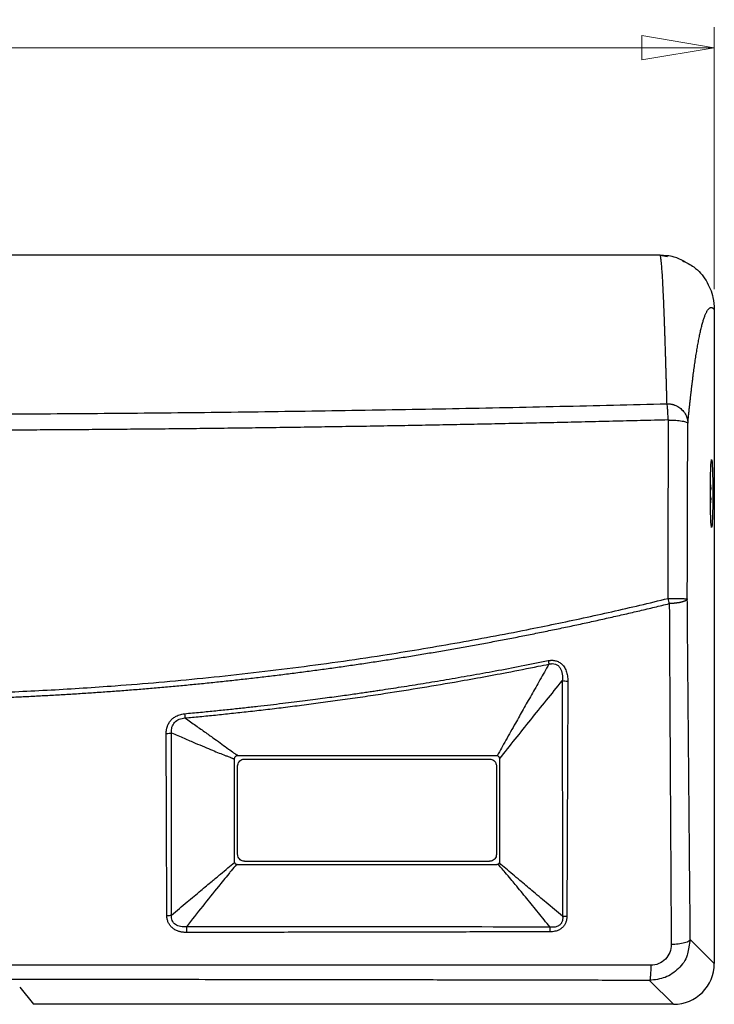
# Model space of a CAD drawing. Header units: millimetres. Extents: x 20 to 203, y 18 to 290.
# Tile 6 of 16: x 70 to 104, y 134 to 183. Entities that reach past the tile are written whole.
import ezdxf

# ---------------------------------------------------------------- set-up
doc = ezdxf.new("R2010")
doc.units = ezdxf.units.MM
doc.styles.add('SLDTEXTSTYLE0', font='TXT', dxfattribs={"width": 0.7})
doc.dimstyles.new('SLDDIMSTYLE0', dxfattribs={"dimtxt": 3.5, "dimasz": 3.556, "dimexe": 0, "dimexo": 0.0625, "dimgap": 0.875, "dimtad": 1, "dimdec": 0, "dimlfac": 3, "dimrnd": 1e-09, "dimzin": 12, "dimdsep": 46, "dimtxsty": 'SLDTEXTSTYLE0', "dimblk1": 'CLOSED', "dimblk2": 'CLOSED', "dimsah": 1, "dimcen": 0.09, "dimadec": 0, "dimazin": 3, "dimtfac": 1, "dimtdec": 0, "dimtofl": 0, "dimtmove": 0, "dimatfit": 3, "dimldrblk": 'CLOSED', "dimfxl": 0, "dimfrac": 2, "dimtolj": 1, "dimtzin": 12, "dimarcsym": 0})

# ---------------------------------------------------------------- blocks, each defined once
blk = doc.blocks.new('_Closed')
at = {"color": 0, "linetype": 'ByBlock', "lineweight": -2}
for p, q in [((-1, 0.166667), (0, 0)), ((-1, 0.166667), (-1, -0.166667)), ((0, 0), (-1, -0.166667)), ((0, 0), (-1, 0))]:
    blk.add_line(p, q, dxfattribs=at)
blk = doc.blocks.new('_D')
at = {"color": 7, "linetype": 'Continuous', "lineweight": 0}
for p, q in [((20.387, 169.48), (20.387, 182.297)), ((103.721, 169.48), (103.721, 182.297)), ((20.387, 181.297), (103.721, 181.297))]:
    blk.add_line(p, q, dxfattribs=at)
at = {"color": 7, "linetype": 'Continuous', "lineweight": 18, "xscale": 3.556, "yscale": 3.556}
for p, rotation in [((20.387, 181.297, -17.167), 179.9999999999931), ((103.721, 181.297, -17.167), 359.9999999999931)]:
    blk.add_blockref('_Closed', p, dxfattribs=dict(at, rotation=rotation))
at = {"color": 7, "linetype": 'Continuous', "lineweight": 18, "insert": (55.434, 185.809), "char_height": 3.5, "attachment_point": 1, "style": 'SLDTEXTSTYLE0'}
blk.add_mtext('250', dxfattribs=at)

msp = doc.modelspace()

# ---------------------------------------------------------------- linework, layer by layer
at = {"color": 7, "linetype": 'Continuous', "lineweight": 25}
for p, q in [((101.056, 171.147), (23.052, 171.147)), ((101.056, 171.147), (101.431, 171.083)), ((103.721, 168.48), (103.721, 136.479)), ((93.054, 146.647), (80.388, 146.647)), ((80.221, 146.483), (80.221, 141.48)), ((80.387, 141.814), (80.387, 146.147)), ((80.721, 146.48), (92.721, 146.48)), ((93.054, 146.147), (93.054, 141.814)), ((93.221, 141.48), (93.221, 146.48)), ((93.054, 141.314), (80.387, 141.314)), ((80.721, 141.48), (92.721, 141.48)), ((103.721, 136.479), (102.546, 137.654)), ((100.554, 135.648), (101.722, 134.48)), ((69.718, 135.326), (70.387, 134.48)), ((101.722, 134.48), (70.387, 134.48))]:
    msp.add_line(p, q, dxfattribs=at)
at = {"color": 8, "linetype": 'Continuous', "lineweight": 25}
msp.add_line((102.546, 137.654), (102.455, 137.193), dxfattribs=at)
at = {"color": 7, "linetype": 'Continuous', "lineweight": 25}
msp.add_ellipse((103.587, 159.48), major_axis=(0, 1.667), ratio=0.034921, dxfattribs=at)
msp.add_ellipse((101.719, 136.481), major_axis=(-1.416, 1.416), ratio=0.998783, start_param=2.356803, end_param=3.926382, dxfattribs=at)
for points, knots in [([(102.296, 170.815), (102.115, 170.906), (101.696, 171.118), (101.287, 171.12), (101.054, 171.122)], [0, 0, 0, 0, 0.433488, 1, 1, 1, 1]), ([(101.406, 163.873), (101.404, 163.945), (101.4, 164.09), (101.394, 164.305), (101.388, 164.52), (101.382, 164.735), (101.376, 164.948), (101.37, 165.161), (101.363, 165.373), (101.357, 165.584), (101.351, 165.793), (101.345, 166.001), (101.338, 166.207), (101.332, 166.412), (101.326, 166.615), (101.319, 166.815), (101.313, 167.014), (101.306, 167.21), (101.3, 167.403), (101.293, 167.594), (101.286, 167.782), (101.28, 167.966), (101.273, 168.148), (101.266, 168.326), (101.259, 168.501), (101.252, 168.671), (101.245, 168.838), (101.238, 169.001), (101.231, 169.159), (101.221, 169.384), (101.207, 169.68), (101.187, 170.039), (101.165, 170.392), (101.143, 170.662), (101.125, 170.848), (101.11, 170.964), (101.097, 171.045), (101.085, 171.098), (101.074, 171.129), (101.065, 171.144), (101.059, 171.146), (101.056, 171.147)], [0, 0, 0, 0, 0.015118, 0.030439, 0.045963, 0.06169, 0.07762, 0.093753, 0.110088, 0.126627, 0.143368, 0.160312, 0.177459, 0.194809, 0.212362, 0.230118, 0.248076, 0.266238, 0.284602, 0.303169, 0.32194, 0.340913, 0.360089, 0.379467, 0.399049, 0.418834, 0.438821, 0.459012, 0.479405, 0.500001, 0.549128, 0.607171, 0.674127, 0.749998, 0.797983, 0.841878, 0.881682, 0.917397, 0.949022, 0.976556, 1, 1, 1, 1]), ([(102.159, 170.874), (102.353, 170.781), (102.819, 170.559), (103.352, 169.917), (103.675, 169.175), (103.708, 168.678), (103.721, 168.48)], [0, 0, 0, 0, 0.212114, 0.508049, 0.804216, 1, 1, 1, 1]), ([(102.425, 162.924), (102.431, 162.982), (102.442, 163.1), (102.46, 163.275), (102.478, 163.449), (102.496, 163.623), (102.515, 163.796), (102.533, 163.968), (102.552, 164.139), (102.572, 164.309), (102.591, 164.478), (102.611, 164.646), (102.631, 164.812), (102.651, 164.977), (102.672, 165.14), (102.693, 165.301), (102.714, 165.46), (102.736, 165.617), (102.757, 165.771), (102.779, 165.924), (102.802, 166.073), (102.824, 166.22), (102.847, 166.364), (102.87, 166.505), (102.894, 166.643), (102.917, 166.778), (102.941, 166.909), (102.965, 167.036), (102.99, 167.16), (103.015, 167.28), (103.04, 167.395), (103.065, 167.506), (103.091, 167.613), (103.117, 167.715), (103.143, 167.813), (103.169, 167.905), (103.196, 167.993), (103.223, 168.075), (103.25, 168.151), (103.277, 168.222), (103.305, 168.287), (103.333, 168.346), (103.362, 168.399), (103.39, 168.445), (103.419, 168.485), (103.448, 168.518), (103.477, 168.544), (103.507, 168.563), (103.537, 168.575), (103.567, 168.579), (103.597, 168.576), (103.628, 168.565), (103.658, 168.545), (103.689, 168.518), (103.71, 168.493), (103.721, 168.48)], [0, 0, 0, 0, 0.013967, 0.028124, 0.042469, 0.057004, 0.071729, 0.086642, 0.101745, 0.117037, 0.132518, 0.148188, 0.164047, 0.180095, 0.196332, 0.212758, 0.229372, 0.246175, 0.263167, 0.280348, 0.297717, 0.315274, 0.33302, 0.350955, 0.369077, 0.387388, 0.405887, 0.424575, 0.44345, 0.462513, 0.481764, 0.501204, 0.520831, 0.540645, 0.560648, 0.580838, 0.601215, 0.62178, 0.642533, 0.663473, 0.6846, 0.705914, 0.727415, 0.749104, 0.770979, 0.793042, 0.815291, 0.837727, 0.860349, 0.883158, 0.906154, 0.929336, 0.952705, 0.976259, 1, 1, 1, 1]), ([(22.702, 163.873), (23.155, 163.861), (24.061, 163.838), (25.419, 163.805), (26.778, 163.773), (28.136, 163.742), (29.494, 163.712), (30.852, 163.683), (32.21, 163.655), (33.568, 163.629), (34.926, 163.604), (36.284, 163.58), (37.641, 163.557), (38.998, 163.536), (40.356, 163.515), (41.713, 163.496), (43.07, 163.478), (44.427, 163.461), (45.783, 163.446), (47.14, 163.432), (48.496, 163.419), (49.853, 163.407), (51.209, 163.396), (52.565, 163.387), (53.921, 163.379), (55.277, 163.372), (56.632, 163.366), (57.988, 163.362), (59.343, 163.359), (60.699, 163.357), (62.476, 163.356), (64.674, 163.358), (67.295, 163.365), (69.916, 163.377), (72.538, 163.393), (75.16, 163.414), (77.782, 163.439), (80.405, 163.47), (83.029, 163.504), (85.653, 163.544), (88.277, 163.587), (90.902, 163.635), (93.527, 163.688), (96.153, 163.745), (98.78, 163.806), (100.53, 163.851), (101.406, 163.873)], [0, 0, 0, 0, 0.01729, 0.034575, 0.051856, 0.069133, 0.086406, 0.103675, 0.12094, 0.138201, 0.155459, 0.172713, 0.189964, 0.207211, 0.224456, 0.241697, 0.258935, 0.27617, 0.293402, 0.310631, 0.327858, 0.345082, 0.362304, 0.379523, 0.39674, 0.413955, 0.431168, 0.448378, 0.465587, 0.482794, 0.5, 0.533265, 0.566536, 0.599816, 0.633103, 0.666399, 0.699705, 0.733021, 0.766347, 0.799686, 0.833037, 0.8664, 0.899778, 0.93317, 0.966577, 1, 1, 1, 1]), ([(101.464, 163.096), (101.461, 163.178), (101.458, 163.26), (101.449, 163.42), (101.445, 163.497), (101.434, 163.635), (101.429, 163.697), (101.417, 163.8), (101.411, 163.842), (101.406, 163.873)], [0, 0, 0, 0, 0.25, 0.25, 0.5, 0.5, 0.75, 0.75, 1, 1, 1, 1]), ([(101.406, 163.873), (101.425, 163.872), (101.461, 163.872), (101.515, 163.868), (101.564, 163.862), (101.61, 163.854), (101.651, 163.846), (101.688, 163.836), (101.721, 163.827), (101.749, 163.818), (101.773, 163.81), (101.836, 163.786), (101.961, 163.727), (102.142, 163.593), (102.272, 163.433), (102.345, 163.291), (102.381, 163.198), (102.406, 163.106), (102.421, 163.014), (102.424, 162.954), (102.425, 162.924)], [0, 0, 0, 0, 0.0356616, 0.0693574, 0.1009029, 0.130135, 0.1569124, 0.1811145, 0.2026407, 0.2214082, 0.2373506, 0.2504157, 0.3512295, 0.5003564, 0.6809646, 0.7501037, 0.8151965, 0.8786959, 0.9403616, 1, 1, 1, 1]), ([(22.644, 163.096), (23.096, 163.084), (24.001, 163.061), (25.358, 163.028), (26.715, 162.996), (28.073, 162.964), (29.43, 162.935), (30.788, 162.906), (32.146, 162.878), (33.505, 162.852), (34.863, 162.826), (36.222, 162.802), (37.581, 162.779), (38.939, 162.758), (40.299, 162.737), (41.658, 162.718), (43.017, 162.7), (44.376, 162.683), (45.736, 162.667), (47.095, 162.653), (48.455, 162.64), (49.815, 162.628), (51.174, 162.617), (52.534, 162.608), (53.894, 162.6), (55.254, 162.593), (56.614, 162.587), (57.974, 162.583), (59.334, 162.58), (60.694, 162.578), (62.054, 162.577), (63.414, 162.578), (64.774, 162.58), (66.134, 162.583), (67.494, 162.587), (68.854, 162.593), (70.214, 162.6), (71.574, 162.608), (72.934, 162.617), (74.293, 162.628), (75.653, 162.64), (77.013, 162.653), (78.372, 162.667), (79.732, 162.683), (81.091, 162.7), (82.45, 162.718), (83.809, 162.737), (85.168, 162.758), (86.527, 162.779), (87.886, 162.802), (89.245, 162.826), (90.603, 162.852), (91.961, 162.878), (93.32, 162.906), (94.678, 162.935), (96.035, 162.964), (97.393, 162.996), (98.75, 163.028), (100.107, 163.061), (101.012, 163.084), (101.464, 163.096)], [0, 0, 0, 0, 0.017241, 0.034482, 0.051723, 0.068964, 0.086205, 0.103446, 0.120688, 0.137929, 0.155171, 0.172412, 0.189654, 0.206895, 0.224137, 0.241379, 0.25862, 0.275862, 0.293103, 0.310345, 0.327586, 0.344828, 0.362069, 0.37931, 0.396552, 0.413793, 0.431035, 0.448276, 0.465517, 0.482759, 0.5, 0.517241, 0.534483, 0.551724, 0.568965, 0.586207, 0.603448, 0.62069, 0.637931, 0.655172, 0.672414, 0.689655, 0.706897, 0.724138, 0.74138, 0.758621, 0.775863, 0.793105, 0.810346, 0.827588, 0.844829, 0.862071, 0.879312, 0.896554, 0.913795, 0.931036, 0.948277, 0.965518, 0.982759, 1, 1, 1, 1]), ([(101.458, 154.342), (101.459, 154.504), (101.459, 154.829), (101.459, 155.316), (101.46, 155.802), (101.461, 156.289), (101.462, 156.775), (101.463, 157.261), (101.464, 157.747), (101.465, 158.233), (101.466, 158.718), (101.468, 159.204), (101.47, 159.689), (101.471, 160.173), (101.473, 160.658), (101.475, 161.142), (101.477, 161.626), (101.479, 162.109), (101.482, 162.592), (101.483, 162.913), (101.484, 163.074)], [0, 0, 0, 0, 0.055511, 0.111027, 0.166548, 0.222075, 0.277606, 0.333143, 0.388685, 0.444232, 0.499785, 0.555343, 0.610906, 0.666475, 0.722048, 0.777628, 0.833213, 0.888803, 0.944399, 1, 1, 1, 1]), ([(101.464, 163.096), (101.469, 163.096), (101.475, 163.094), (101.482, 163.085), (101.484, 163.08), (101.484, 163.074)], [0, 0, 0, 0, 0.5, 0.5, 1, 1, 1, 1]), ([(101.484, 163.074), (101.596, 163.072), (101.715, 163.068), (101.943, 163.051), (102.051, 163.04), (102.231, 163.011), (102.303, 162.994), (102.397, 162.959), (102.421, 162.941), (102.425, 162.924)], [0, 0, 0, 0, 0.25, 0.25, 0.5, 0.5, 0.75, 0.75, 1, 1, 1, 1]), ([(103.534, 159.647), (103.541, 159.65), (103.553, 159.657), (103.561, 159.71), (103.56, 159.787), (103.55, 159.875), (103.539, 159.934), (103.534, 159.961)], [0, 0, 0, 0, 0.212798, 0.42873, 0.635052, 0.83834, 1, 1, 1, 1]), ([(103.534, 159), (103.541, 159.034), (103.553, 159.104), (103.561, 159.198), (103.56, 159.268), (103.55, 159.307), (103.539, 159.312), (103.534, 159.314)], [0, 0, 0, 0, 0.212798, 0.42873, 0.635052, 0.83834, 1, 1, 1, 1]), ([(22.65, 154.342), (22.879, 154.287), (23.338, 154.175), (24.027, 154.012), (24.716, 153.852), (25.407, 153.695), (26.098, 153.541), (26.789, 153.389), (27.481, 153.241), (28.174, 153.095), (28.868, 152.953), (30.684, 152.587), (33.631, 152.039), (37.719, 151.383), (41.82, 150.83), (45.388, 150.438), (48.416, 150.166), (51.882, 149.907), (55.503, 149.724), (59.266, 149.628), (62.196, 149.604), (65.138, 149.634), (68.162, 149.717), (71.251, 149.857), (74.063, 150.039), (76.538, 150.239), (79.438, 150.512), (83.093, 150.927), (87.209, 151.508), (91.027, 152.14), (93.839, 152.668), (95.934, 153.094), (97.319, 153.387), (98.701, 153.693), (100.082, 154.01), (100.999, 154.232), (101.458, 154.342)], [0, 0, 0, 0, 0.008912, 0.017823, 0.026733, 0.035641, 0.044548, 0.053455, 0.062361, 0.071266, 0.080172, 0.089076, 0.141178, 0.193208, 0.245199, 0.297181, 0.328514, 0.35976, 0.428206, 0.465116, 0.501593, 0.538625, 0.575993, 0.615607, 0.655168, 0.68217, 0.709183, 0.764982, 0.820809, 0.86588, 0.910925, 0.928729, 0.946537, 0.964351, 0.982171, 1, 1, 1, 1]), ([(101.458, 154.342), (101.477, 154.342), (101.517, 154.342), (101.579, 154.342), (101.645, 154.341), (101.714, 154.341), (101.788, 154.34), (101.863, 154.34), (101.94, 154.339), (102.017, 154.337), (102.091, 154.336), (102.162, 154.334), (102.227, 154.333), (102.284, 154.331), (102.331, 154.328), (102.367, 154.326), (102.391, 154.324), (102.396, 154.322), (102.399, 154.321)], [0, 0, 0, 0, 0.0387054, 0.0808089, 0.1264174, 0.175614, 0.2284483, 0.2849247, 0.3449907, 0.4085245, 0.4753254, 0.545106, 0.6174891, 0.692012, 0.7681358, 0.845264, 0.9227651, 1, 1, 1, 1]), ([(102.399, 154.321), (102.398, 154.317), (102.396, 154.307), (102.388, 154.293), (102.378, 154.279), (102.363, 154.266), (102.346, 154.252), (102.325, 154.239), (102.301, 154.226), (102.275, 154.214), (102.246, 154.202), (102.214, 154.191), (102.181, 154.18), (102.145, 154.17), (102.109, 154.161), (102.071, 154.152), (102.032, 154.144), (101.993, 154.136), (101.954, 154.129), (101.914, 154.123), (101.874, 154.117), (101.835, 154.112), (101.796, 154.108), (101.758, 154.104), (101.721, 154.1), (101.684, 154.097), (101.649, 154.095), (101.614, 154.093), (101.581, 154.091), (101.549, 154.089), (101.528, 154.088), (101.517, 154.088)], [0, 0, 0, 0, 0.04174, 0.083628, 0.125571, 0.167477, 0.20925, 0.250797, 0.292026, 0.33285, 0.373184, 0.412949, 0.45207, 0.49048, 0.528117, 0.564928, 0.600864, 0.635884, 0.669955, 0.703049, 0.735145, 0.766227, 0.796284, 0.825312, 0.853308, 0.880276, 0.906222, 0.931155, 0.955086, 0.978029, 1, 1, 1, 1]), ([(102.546, 137.654), (102.54, 138.27), (102.529, 139.502), (102.512, 141.351), (102.495, 143.201), (102.479, 145.051), (102.463, 146.903), (102.446, 148.756), (102.43, 150.61), (102.414, 152.465), (102.404, 153.702), (102.399, 154.321)], [0, 0, 0, 0, 0.111118, 0.222234, 0.333349, 0.444462, 0.555574, 0.666683, 0.777791, 0.888896, 1, 1, 1, 1]), ([(22.591, 154.088), (22.832, 154.03), (23.314, 153.913), (24.039, 153.742), (24.764, 153.574), (25.49, 153.409), (26.217, 153.247), (26.945, 153.089), (27.674, 152.934), (28.403, 152.782), (29.133, 152.633), (29.863, 152.488), (30.595, 152.346), (31.327, 152.207), (32.059, 152.072), (32.792, 151.939), (33.526, 151.81), (34.261, 151.685), (34.996, 151.562), (35.731, 151.443), (36.467, 151.327), (37.204, 151.215), (37.941, 151.105), (38.678, 150.999), (39.416, 150.897), (40.155, 150.797), (40.894, 150.701), (41.633, 150.608), (42.373, 150.518), (43.113, 150.432), (43.854, 150.349), (44.595, 150.27), (45.336, 150.193), (46.078, 150.12), (46.82, 150.051), (47.562, 149.984), (48.304, 149.921), (49.047, 149.861), (49.79, 149.805), (50.534, 149.752), (51.277, 149.702), (52.021, 149.656), (52.765, 149.613), (53.509, 149.573), (54.253, 149.536), (54.998, 149.503), (55.742, 149.473), (56.487, 149.447), (57.232, 149.423), (57.977, 149.403), (58.721, 149.387), (59.466, 149.374), (60.212, 149.364), (60.957, 149.357), (61.702, 149.354), (62.447, 149.354), (63.192, 149.357), (63.937, 149.364), (64.682, 149.374), (65.427, 149.388), (66.171, 149.405), (66.916, 149.425), (67.661, 149.448), (68.405, 149.475), (69.149, 149.505), (69.893, 149.538), (70.637, 149.575), (71.381, 149.615), (72.125, 149.658), (72.868, 149.705), (73.611, 149.754), (74.354, 149.808), (75.097, 149.864), (75.839, 149.924), (76.581, 149.987), (77.323, 150.054), (78.064, 150.124), (78.805, 150.197), (79.546, 150.273), (80.286, 150.353), (81.026, 150.436), (81.765, 150.522), (82.504, 150.612), (83.243, 150.705), (83.981, 150.801), (84.719, 150.9), (85.456, 151.003), (86.192, 151.109), (86.929, 151.218), (87.664, 151.331), (88.399, 151.447), (89.134, 151.566), (89.868, 151.688), (90.601, 151.814), (91.334, 151.943), (92.066, 152.075), (92.797, 152.21), (93.528, 152.349), (94.258, 152.491), (94.987, 152.636), (95.716, 152.784), (96.444, 152.936), (97.171, 153.091), (97.898, 153.249), (98.623, 153.41), (99.348, 153.575), (100.072, 153.742), (100.795, 153.913), (101.277, 154.03), (101.517, 154.088)], [0, 0, 0, 0, 0.009356, 0.018712, 0.028068, 0.037424, 0.046779, 0.056134, 0.065489, 0.074844, 0.084198, 0.093553, 0.102906, 0.11226, 0.121613, 0.130967, 0.14032, 0.149672, 0.159025, 0.168377, 0.177729, 0.187081, 0.196433, 0.205784, 0.215135, 0.224486, 0.233837, 0.243187, 0.252538, 0.261888, 0.271238, 0.280588, 0.289937, 0.299286, 0.308636, 0.317985, 0.327333, 0.336682, 0.34603, 0.355378, 0.364727, 0.374074, 0.383422, 0.39277, 0.402117, 0.411464, 0.420811, 0.430158, 0.439504, 0.448851, 0.458197, 0.467543, 0.476889, 0.486235, 0.49558, 0.504926, 0.514271, 0.523616, 0.532961, 0.542305, 0.55165, 0.560994, 0.570339, 0.579683, 0.589026, 0.59837, 0.607714, 0.617057, 0.6264, 0.635743, 0.645086, 0.654428, 0.663771, 0.673113, 0.682455, 0.691797, 0.701139, 0.71048, 0.719821, 0.729163, 0.738504, 0.747845, 0.757186, 0.766526, 0.775867, 0.785207, 0.794547, 0.803887, 0.813227, 0.822567, 0.831907, 0.841246, 0.850586, 0.859925, 0.869264, 0.878603, 0.887942, 0.897281, 0.906619, 0.915958, 0.925296, 0.934635, 0.943973, 0.953311, 0.962649, 0.971987, 0.981325, 0.990662, 1, 1, 1, 1]), ([(101.517, 154.088), (101.52, 153.604), (101.525, 152.632), (101.532, 151.167), (101.54, 149.689), (101.548, 148.198), (101.556, 146.694), (101.565, 145.177), (101.574, 143.647), (101.583, 142.104), (101.593, 140.548), (101.602, 138.979), (101.609, 137.929), (101.613, 137.401)], [0, 0, 0, 0, 0.086788, 0.1744, 0.262837, 0.352097, 0.442182, 0.533091, 0.624824, 0.717381, 0.810763, 0.904969, 1, 1, 1, 1]), ([(95.594, 151.298), (95.612, 151.301), (95.646, 151.308), (95.698, 151.313), (95.748, 151.316), (95.798, 151.316), (95.847, 151.313), (95.941, 151.301), (96.076, 151.261), (96.241, 151.154), (96.379, 150.995), (96.461, 150.826), (96.508, 150.674), (96.533, 150.55), (96.548, 150.418), (96.55, 150.328), (96.551, 150.282)], [0, 0, 0, 0, 0.031767, 0.062771, 0.09312, 0.122931, 0.152324, 0.181427, 0.293555, 0.406503, 0.53692, 0.679168, 0.754203, 0.832281, 0.91403, 1, 1, 1, 1]), ([(77.793, 148.703), (78.052, 148.727), (78.56, 148.774), (79.307, 148.848), (80.022, 148.921), (80.708, 148.995), (81.363, 149.067), (81.987, 149.139), (82.581, 149.21), (83.145, 149.279), (83.678, 149.346), (84.182, 149.41), (84.655, 149.473), (85.098, 149.532), (85.511, 149.589), (85.894, 149.642), (86.247, 149.692), (86.57, 149.739), (86.863, 149.782), (87.127, 149.821), (87.635, 149.896), (88.414, 150.015), (89.491, 150.187), (90.617, 150.374), (91.793, 150.578), (93.018, 150.799), (94.291, 151.039), (95.154, 151.211), (95.594, 151.298)], [0, 0, 0, 0, 0.043345, 0.085002, 0.124972, 0.163255, 0.199853, 0.234767, 0.267998, 0.299548, 0.329416, 0.357606, 0.384118, 0.408953, 0.432113, 0.453599, 0.473412, 0.491554, 0.508025, 0.522827, 0.53596, 0.593648, 0.654224, 0.717676, 0.783993, 0.85316, 0.925165, 1, 1, 1, 1]), ([(77.809, 148.493), (78.053, 148.516), (78.55, 148.563), (79.31, 148.639), (80.098, 148.721), (80.914, 148.81), (81.758, 148.907), (82.63, 149.011), (83.53, 149.123), (84.457, 149.245), (85.412, 149.375), (86.394, 149.515), (88.262, 149.793), (90.658, 150.183), (93.226, 150.652), (94.766, 150.952), (95.451, 151.091), (95.623, 151.126)], [0, 0, 0, 0, 0.040793, 0.083173, 0.127141, 0.172695, 0.219835, 0.268562, 0.318875, 0.370774, 0.424258, 0.479329, 0.535985, 0.738679, 0.883581, 0.970687, 1, 1, 1, 1]), ([(95.623, 151.126), (95.477, 150.869), (95.192, 150.367), (94.773, 149.63), (94.374, 148.925), (93.957, 148.187), (93.531, 147.431), (93.233, 146.895), (93.092, 146.643)], [0, 0, 0, 0, 0.173568, 0.339163, 0.496777, 0.646401, 0.832925, 1, 1, 1, 1]), ([(95.594, 151.298), (95.601, 151.264), (95.607, 151.231), (95.617, 151.172), (95.621, 151.147), (95.623, 151.126)], [0, 0, 0, 0, 0.5, 0.5, 1, 1, 1, 1]), ([(95.623, 151.126), (95.677, 151.141), (95.732, 151.151), (95.84, 151.153), (95.893, 151.146), (95.992, 151.114), (96.038, 151.088), (96.117, 151.023), (96.15, 150.983), (96.232, 150.85), (96.262, 150.746), (96.29, 150.531), (96.288, 150.42), (96.275, 150.309)], [0, 0, 0, 0, 0.125, 0.125, 0.25, 0.25, 0.375, 0.375, 0.5, 0.5, 0.75, 0.75, 1, 1, 1, 1]), ([(93.219, 146.502), (93.718, 147.135), (94.225, 147.772), (95.245, 149.042), (95.759, 149.676), (96.275, 150.309)], [0, 0, 0, 0, 0.5, 0.5, 1, 1, 1, 1]), ([(96.551, 150.282), (96.502, 150.28), (96.449, 150.282), (96.352, 150.292), (96.308, 150.3), (96.275, 150.309)], [0, 0, 0, 0, 0.5, 0.5, 1, 1, 1, 1]), ([(96.551, 150.282), (96.548, 149.748), (96.544, 148.675), (96.537, 147.06), (96.53, 145.43), (96.523, 143.786), (96.516, 142.128), (96.509, 140.455), (96.503, 139.336), (96.501, 138.773)], [0, 0, 0, 0, 0.138954, 0.279209, 0.420765, 0.563622, 0.70778, 0.853239, 1, 1, 1, 1]), ([(76.889, 147.73), (76.889, 147.749), (76.889, 147.787), (76.894, 147.843), (76.901, 147.899), (76.91, 147.953), (76.923, 148.006), (76.938, 148.058), (76.97, 148.146), (77.029, 148.266), (77.136, 148.403), (77.266, 148.518), (77.403, 148.599), (77.537, 148.652), (77.663, 148.687), (77.749, 148.697), (77.793, 148.703)], [0, 0, 0, 0, 0.040095, 0.079481, 0.118254, 0.156512, 0.19436, 0.231903, 0.269251, 0.38917, 0.506824, 0.622991, 0.740366, 0.825269, 0.911365, 1, 1, 1, 1]), ([(77.149, 147.773), (77.141, 147.863), (77.148, 147.954), (77.198, 148.126), (77.242, 148.207), (77.364, 148.343), (77.442, 148.397), (77.617, 148.47), (77.712, 148.489), (77.809, 148.493)], [0, 0, 0, 0, 0.25, 0.25, 0.5, 0.5, 0.75, 0.75, 1, 1, 1, 1]), ([(77.793, 148.703), (77.797, 148.657), (77.801, 148.613), (77.806, 148.539), (77.808, 148.511), (77.809, 148.493)], [0, 0, 0, 0, 0.5, 0.5, 1, 1, 1, 1]), ([(77.809, 148.493), (77.986, 148.369), (78.326, 148.13), (78.813, 147.787), (79.239, 147.483), (79.612, 147.216), (79.919, 146.993), (80.143, 146.828), (80.291, 146.719), (80.356, 146.67), (80.388, 146.647)], [0, 0, 0, 0, 0.200909, 0.386464, 0.556666, 0.693462, 0.821445, 0.919562, 0.961701, 1, 1, 1, 1]), ([(76.889, 147.73), (76.938, 147.731), (76.99, 147.735), (77.081, 147.75), (77.121, 147.761), (77.149, 147.773)], [0, 0, 0, 0, 0.5, 0.5, 1, 1, 1, 1]), ([(76.922, 138.819), (76.916, 140.317), (76.903, 143.287), (76.894, 146.257), (76.889, 147.73)], [0, 0, 0, 0, 0.504345, 1, 1, 1, 1]), ([(77.149, 147.773), (77.356, 147.682), (77.745, 147.511), (78.283, 147.279), (78.746, 147.083), (79.136, 146.92), (79.475, 146.782), (79.73, 146.68), (79.907, 146.611), (80.004, 146.572), (80.071, 146.549), (80.123, 146.528), (80.165, 146.507), (80.198, 146.492), (80.214, 146.486), (80.221, 146.483)], [0, 0, 0, 0, 0.2018384, 0.3787258, 0.523545, 0.6531183, 0.7594497, 0.8546935, 0.9024169, 0.9330515, 0.9506742, 0.9676817, 0.9841878, 0.9931021, 1, 1, 1, 1]), ([(80.388, 146.647), (80.38, 146.647), (80.366, 146.646), (80.345, 146.642), (80.321, 146.634), (80.295, 146.62), (80.269, 146.599), (80.248, 146.573), (80.232, 146.544), (80.222, 146.514), (80.221, 146.493), (80.221, 146.483)], [0, 0, 0, 0, 0.0834052, 0.1667119, 0.2494793, 0.3717328, 0.5047894, 0.6361601, 0.7558486, 0.8865382, 1, 1, 1, 1]), ([(93.092, 146.643), (93.086, 146.644), (93.073, 146.646), (93.06, 146.647), (93.054, 146.647)], [0, 0, 0, 0, 0.503853, 1, 1, 1, 1]), ([(93.219, 146.502), (93.218, 146.509), (93.216, 146.523), (93.209, 146.543), (93.2, 146.561), (93.189, 146.578), (93.171, 146.601), (93.139, 146.627), (93.108, 146.637), (93.092, 146.643)], [0, 0, 0, 0, 0.106044, 0.210451, 0.312625, 0.412005, 0.508098, 0.748199, 1, 1, 1, 1]), ([(93.221, 146.48), (93.221, 146.484), (93.22, 146.491), (93.22, 146.499), (93.219, 146.502)], [0, 0, 0, 0, 0.497454, 1, 1, 1, 1]), ([(80.387, 146.147), (80.391, 146.184), (80.398, 146.259), (80.455, 146.359), (80.539, 146.434), (80.633, 146.474), (80.696, 146.479), (80.721, 146.48)], [0, 0, 0, 0, 0.213522, 0.427028, 0.640982, 0.855846, 1, 1, 1, 1]), ([(92.721, 146.48), (92.758, 146.477), (92.833, 146.469), (92.934, 146.411), (93.009, 146.326), (93.048, 146.233), (93.052, 146.171), (93.054, 146.147)], [0, 0, 0, 0, 0.215828, 0.431668, 0.647144, 0.861747, 1, 1, 1, 1]), ([(80.721, 141.48), (80.683, 141.484), (80.608, 141.491), (80.508, 141.549), (80.432, 141.634), (80.393, 141.728), (80.389, 141.789), (80.387, 141.814)], [0, 0, 0, 0, 0.215828, 0.431668, 0.647144, 0.861747, 1, 1, 1, 1]), ([(93.054, 141.814), (93.05, 141.776), (93.043, 141.702), (92.986, 141.602), (92.902, 141.526), (92.808, 141.486), (92.746, 141.482), (92.721, 141.48)], [0, 0, 0, 0, 0.213522, 0.427028, 0.640982, 0.855846, 1, 1, 1, 1]), ([(77.147, 138.849), (77.405, 139.064), (77.883, 139.464), (78.547, 140.017), (79.091, 140.47), (79.534, 140.839), (79.898, 141.142), (80.126, 141.332), (80.231, 141.421)], [0, 0, 0, 0, 0.252351, 0.468493, 0.648406, 0.780947, 0.898152, 1, 1, 1, 1]), ([(80.327, 141.325), (80.242, 141.223), (80.116, 141.072), (79.904, 140.813), (79.696, 140.557), (79.269, 140.029), (78.666, 139.273), (78.145, 138.614), (77.88, 138.279)], [0, 0, 0, 0, 0.1016904, 0.1507876, 0.2568425, 0.3550287, 0.6719552, 1, 1, 1, 1]), ([(80.221, 141.48), (80.221, 141.473), (80.221, 141.46), (80.225, 141.44), (80.229, 141.428), (80.231, 141.421)], [0, 0, 0, 0, 0.330602, 0.661891, 1, 1, 1, 1]), ([(80.231, 141.421), (80.234, 141.415), (80.239, 141.403), (80.25, 141.386), (80.261, 141.37), (80.275, 141.356), (80.291, 141.344), (80.308, 141.333), (80.321, 141.328), (80.327, 141.325)], [0, 0, 0, 0, 0.147804, 0.288379, 0.422972, 0.561007, 0.703664, 0.850279, 1, 1, 1, 1]), ([(80.387, 141.314), (80.38, 141.314), (80.367, 141.314), (80.346, 141.318), (80.334, 141.323), (80.327, 141.325)], [0, 0, 0, 0, 0.330696, 0.661731, 1, 1, 1, 1]), ([(93.137, 141.335), (93.13, 141.332), (93.117, 141.325), (93.097, 141.319), (93.076, 141.314), (93.061, 141.314), (93.054, 141.314)], [0, 0, 0, 0, 0.254639, 0.503257, 0.750217, 1, 1, 1, 1]), ([(93.137, 141.335), (93.143, 141.339), (93.152, 141.345), (93.163, 141.355), (93.168, 141.361), (93.171, 141.364)], [0, 0, 0, 0, 0.503249, 0.743562, 1, 1, 1, 1]), ([(95.678, 138.259), (95.488, 138.493), (95.11, 138.96), (94.544, 139.655), (94.095, 140.2), (93.742, 140.624), (93.509, 140.901), (93.3, 141.146), (93.183, 141.281), (93.137, 141.335)], [0, 0, 0, 0, 0.227401, 0.452349, 0.6751341, 0.7583658, 0.8663164, 0.946366, 1, 1, 1, 1]), ([(93.171, 141.364), (93.174, 141.366), (93.179, 141.371), (93.19, 141.382), (93.195, 141.392), (93.199, 141.399)], [0, 0, 0, 0, 0.255184, 0.495954, 1, 1, 1, 1]), ([(93.199, 141.399), (93.203, 141.405), (93.209, 141.418), (93.216, 141.438), (93.22, 141.459), (93.22, 141.473), (93.221, 141.48)], [0, 0, 0, 0, 0.255009, 0.504509, 0.75169, 1, 1, 1, 1]), ([(96.294, 138.789), (96.026, 139.012), (95.526, 139.43), (94.828, 140.015), (94.281, 140.476), (93.856, 140.836), (93.522, 141.12), (93.305, 141.307), (93.199, 141.399)], [0, 0, 0, 0, 0.259314, 0.484871, 0.676676, 0.789293, 0.897023, 1, 1, 1, 1]), ([(76.922, 138.819), (76.964, 138.82), (77.006, 138.823), (77.084, 138.833), (77.119, 138.84), (77.147, 138.849)], [0, 0, 0, 0, 0.5, 0.5, 1, 1, 1, 1]), ([(77.881, 137.996), (77.858, 137.996), (77.811, 137.997), (77.741, 138.002), (77.674, 138.011), (77.608, 138.023), (77.544, 138.038), (77.445, 138.069), (77.318, 138.126), (77.178, 138.225), (77.067, 138.346), (77, 138.462), (76.961, 138.563), (76.939, 138.645), (76.925, 138.731), (76.923, 138.79), (76.922, 138.819)], [0, 0, 0, 0, 0.049168, 0.097186, 0.144197, 0.190351, 0.235807, 0.280732, 0.405681, 0.525542, 0.639697, 0.753157, 0.812397, 0.873055, 0.936372, 1, 1, 1, 1]), ([(77.88, 138.279), (77.784, 138.266), (77.687, 138.266), (77.503, 138.298), (77.416, 138.33), (77.273, 138.434), (77.217, 138.504), (77.15, 138.666), (77.139, 138.757), (77.147, 138.849)], [0, 0, 0, 0, 0.25, 0.25, 0.5, 0.5, 0.75, 0.75, 1, 1, 1, 1]), ([(96.294, 138.789), (96.295, 138.772), (96.298, 138.74), (96.299, 138.695), (96.297, 138.656), (96.293, 138.623), (96.288, 138.596), (96.284, 138.576), (96.275, 138.546), (96.261, 138.505), (96.228, 138.44), (96.185, 138.386), (96.132, 138.342), (96.084, 138.311), (96.014, 138.28), (95.922, 138.256), (95.807, 138.246), (95.723, 138.254), (95.678, 138.259)], [0, 0, 0, 0, 0.053462, 0.100364, 0.140888, 0.175156, 0.20325, 0.225266, 0.241289, 0.299943, 0.357967, 0.470296, 0.511074, 0.569745, 0.64705, 0.743789, 0.861158, 1, 1, 1, 1]), ([(96.501, 138.773), (96.465, 138.773), (96.428, 138.774), (96.357, 138.779), (96.323, 138.784), (96.294, 138.789)], [0, 0, 0, 0, 0.5, 0.5, 1, 1, 1, 1]), ([(96.501, 138.773), (96.501, 138.756), (96.5, 138.723), (96.495, 138.673), (96.488, 138.625), (96.479, 138.578), (96.466, 138.532), (96.439, 138.456), (96.388, 138.353), (96.292, 138.238), (96.17, 138.145), (96.042, 138.085), (95.918, 138.05), (95.801, 138.03), (95.721, 138.028), (95.68, 138.027)], [0, 0, 0, 0, 0.041882, 0.082697, 0.122569, 0.161636, 0.200042, 0.237939, 0.359009, 0.475793, 0.595629, 0.720573, 0.809194, 0.901904, 1, 1, 1, 1]), ([(77.88, 138.279), (77.881, 138.239), (77.881, 138.192), (77.882, 138.092), (77.882, 138.041), (77.881, 137.996)], [0, 0, 0, 0, 0.5, 0.5, 1, 1, 1, 1]), ([(95.68, 138.027), (95.181, 138.026), (94.184, 138.024), (92.69, 138.021), (91.199, 138.018), (89.71, 138.015), (88.223, 138.012), (86.739, 138.01), (85.258, 138.007), (83.778, 138.004), (82.301, 138.002), (80.826, 138), (79.353, 137.998), (78.372, 137.996), (77.881, 137.996)], [0, 0, 0, 0, 0.084148, 0.168134, 0.251964, 0.33564, 0.419166, 0.502547, 0.585787, 0.668888, 0.751856, 0.834694, 0.917407, 1, 1, 1, 1]), ([(95.68, 138.027), (95.68, 138.065), (95.68, 138.106), (95.68, 138.186), (95.679, 138.224), (95.678, 138.259)], [0, 0, 0, 0, 0.5, 0.5, 1, 1, 1, 1]), ([(101.613, 137.401), (101.613, 137.271), (101.589, 137.14), (101.492, 136.897), (101.419, 136.785), (101.235, 136.597), (101.124, 136.521), (100.881, 136.418), (100.748, 136.392), (100.616, 136.392)], [0, 0, 0, 0, 0.25, 0.25, 0.5, 0.5, 0.75, 0.75, 1, 1, 1, 1]), ([(102.546, 137.654), (102.542, 137.626), (102.518, 137.595), (102.425, 137.536), (102.354, 137.508), (102.175, 137.46), (102.068, 137.44), (101.842, 137.412), (101.724, 137.404), (101.613, 137.401)], [0, 0, 0, 0, 0.25, 0.25, 0.5, 0.5, 0.75, 0.75, 1, 1, 1, 1]), ([(102.455, 137.193), (102.44, 137.087), (102.388, 136.723), (101.989, 136.202), (101.339, 135.737), (100.815, 135.678), (100.554, 135.648)], [0, 0, 0, 0, 0.119899, 0.414804, 0.707674, 1, 1, 1, 1]), ([(100.616, 136.392), (100.06, 136.392), (98.949, 136.391), (97.286, 136.391), (95.63, 136.391), (93.982, 136.391), (92.341, 136.391), (90.707, 136.39), (89.081, 136.39), (87.461, 136.39), (85.85, 136.39), (84.245, 136.39), (82.648, 136.39), (81.058, 136.39), (79.475, 136.39), (77.9, 136.39), (76.332, 136.39), (74.772, 136.39), (73.219, 136.389), (71.673, 136.389), (70.135, 136.389), (68.604, 136.389), (67.081, 136.389), (65.565, 136.389), (64.057, 136.389), (62.105, 136.389), (59.698, 136.389), (56.825, 136.389), (53.925, 136.389), (50.998, 136.389), (48.045, 136.39), (45.066, 136.39), (42.06, 136.39), (39.029, 136.39), (35.971, 136.39), (32.888, 136.391), (29.779, 136.391), (26.644, 136.391), (24.545, 136.391), (23.492, 136.392)], [0, 0, 0, 0, 0.021681, 0.043265, 0.064752, 0.086142, 0.107435, 0.128631, 0.14973, 0.170732, 0.191637, 0.212444, 0.233154, 0.253767, 0.274283, 0.294701, 0.315022, 0.335245, 0.355372, 0.3754, 0.395332, 0.415165, 0.434902, 0.45454, 0.474081, 0.493524, 0.530406, 0.567635, 0.605211, 0.643134, 0.681403, 0.720018, 0.75898, 0.798286, 0.837939, 0.877937, 0.91828, 0.958967, 1, 1, 1, 1]), ([(100.616, 136.392), (100.614, 136.299), (100.612, 136.204), (100.604, 136.026), (100.599, 135.942), (100.587, 135.803), (100.581, 135.747), (100.567, 135.672), (100.56, 135.652), (100.554, 135.648)], [0, 0, 0, 0, 0.25, 0.25, 0.5, 0.5, 0.75, 0.75, 1, 1, 1, 1]), ([(100.554, 135.648), (100.036, 135.649), (99.004, 135.652), (97.463, 135.655), (95.937, 135.658), (94.424, 135.661), (92.924, 135.664), (91.439, 135.667), (89.967, 135.67), (88.509, 135.672), (87.065, 135.675), (85.635, 135.677), (82.984, 135.681), (79.138, 135.686), (73.834, 135.691), (68.316, 135.694), (62.521, 135.696), (56.696, 135.695), (51.053, 135.692), (45.591, 135.687), (41.061, 135.681), (37.222, 135.675), (34.293, 135.67), (31.521, 135.665), (28.908, 135.66), (26.247, 135.654), (24.457, 135.65), (23.554, 135.648)], [0, 0, 0, 0, 0.020213, 0.040243, 0.060093, 0.07976, 0.099247, 0.118552, 0.137676, 0.156619, 0.17538, 0.193961, 0.212361, 0.27867, 0.343776, 0.418921, 0.493526, 0.569366, 0.645678, 0.713252, 0.782056, 0.822148, 0.862876, 0.896214, 0.93018, 0.964775, 1, 1, 1, 1])]:
    msp.add_open_spline(points, degree=3, knots=knots, dxfattribs=at)
for points in [[(102.399, 154.321), (102.401, 157.201), (102.41, 160.076), (102.425, 162.924)], [(101.517, 154.088), (101.499, 154.171), (101.479, 154.257), (101.458, 154.342)], [(96.275, 150.309), (96.278, 146.463), (96.284, 142.624), (96.294, 138.789)], [(77.147, 138.849), (77.15, 141.823), (77.15, 144.798), (77.149, 147.773)], [(95.678, 138.259), (89.75, 138.268), (83.816, 138.275), (77.88, 138.279)]]:
    msp.add_open_spline(points, degree=3, dxfattribs=at)

# ---------------------------------------------------------------- dimensions: what is measured, and where the dimension line sits
at = {"color": 7, "linetype": 'Continuous', "lineweight": 18}
dim = msp.add_linear_dim(base=(103.721, 181.297), p1=(20.387, 168.48), p2=(103.721, 168.48), dimstyle='SLDDIMSTYLE0', dxfattribs=at)
dim.commit()
dim.dimension.update_dxf_attribs({"geometry": '_D', "text_midpoint": (58.715, 181.297), "dimtype": 160})

doc.saveas('drawing.dxf')
